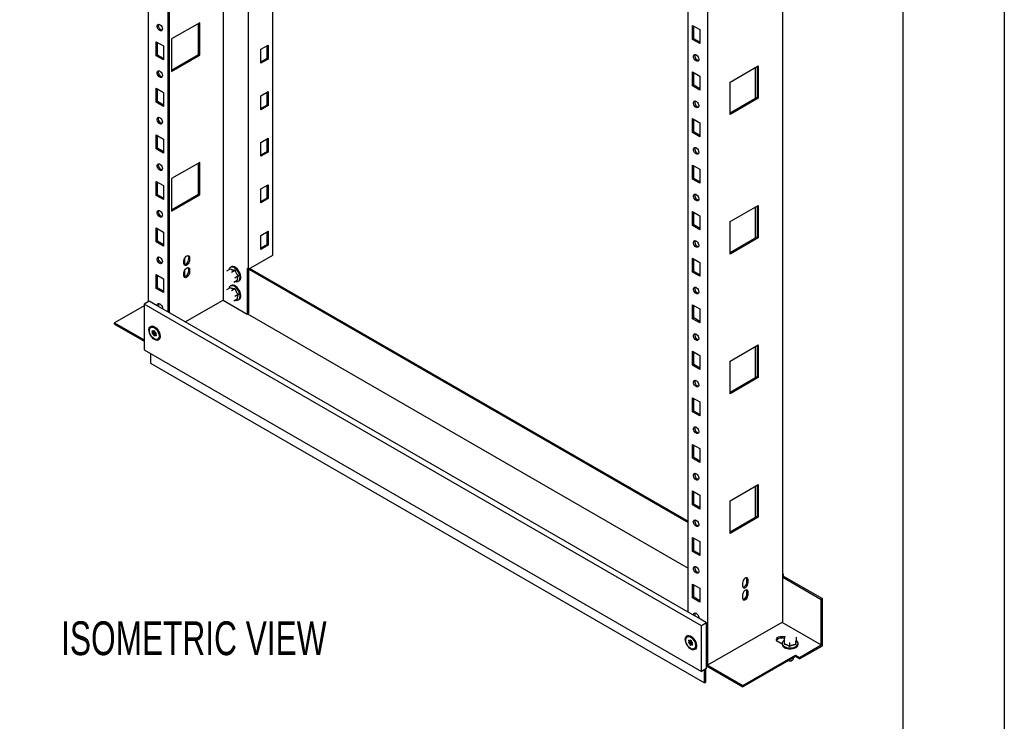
# Model space of a CAD drawing. Header units: millimetres. Extents: x 0 to 3912, y 0 to 3023.
# Tile 9 of 11: x 3048 to 3912, y 1072 to 1687. Entities that reach past the tile are written whole.
import ezdxf

# ---------------------------------------------------------------- set-up
doc = ezdxf.new("R2010")
doc.units = ezdxf.units.MM
doc.header["$LTSCALE"] = 14
doc.layers.add('DIMENSIONS', color=140, linetype='Continuous', lineweight=25)
doc.layers.add('TEXT', color=140, linetype='Continuous', lineweight=25)
doc.styles.add('SLDTEXTSTYLE0', font='TXT', dxfattribs={"width": 0.7})

msp = doc.modelspace()

# ---------------------------------------------------------------- linework, layer by layer
at = {"color": 7, "linetype": 'Continuous'}
msp.add_line((3911.63, 3022.64), (3911.63, 0.04), dxfattribs=at)
for p, q in [((3160.99, 2742.68), (3160.99, 1439.48)), ((3178.31, 2732.68), (3178.31, 1430.71)), ((3179.37, 2732.07), (3179.37, 1430.09)), ((3226.74, 2704.72), (3226.74, 1441.11)), ((3226.75, 2704.72), (3226.75, 1441.11)), ((3249.02, 1468.26), (3249.02, 2691.86)), ((3270.23, 1480.51), (3270.23, 2679.61)), ((3651.72, 1121.08), (3651.72, 2501.03)), ((3717.48, 1198.03), (3717.48, 2500)), ((3634.39, 1167.41), (3634.39, 2469.39)), ((3206.24, 1684.44), (3181.49, 1670.15)), ((3205.18, 1656.47), (3205.18, 1683.83)), ((3206.24, 1655.86), (3206.24, 1684.44)), ((3638.28, 1682.04), (3644.65, 1678.36)), ((3638.28, 1669.79), (3638.28, 1682.04)), ((3639.34, 1670.4), (3639.34, 1681.43)), ((3644.65, 1678.36), (3644.65, 1666.12)), ((3168.06, 1667.71), (3174.42, 1664.03)), ((3168.06, 1655.46), (3168.06, 1667.71)), ((3169.12, 1656.07), (3169.12, 1667.09)), ((3181.49, 1670.15), (3181.49, 1641.57)), ((3639.34, 1670.4), (3638.28, 1669.79)), ((3644.65, 1666.12), (3638.28, 1669.79)), ((3644.65, 1667.34), (3639.34, 1670.4)), ((3174.42, 1664.03), (3174.42, 1651.78)), ((3259.98, 1661.17), (3266.34, 1664.84)), ((3259.98, 1648.92), (3259.98, 1661.17)), ((3265.28, 1653.21), (3265.28, 1664.23)), ((3266.34, 1664.84), (3266.34, 1652.59)), ((3169.12, 1656.07), (3168.06, 1655.46)), ((3174.42, 1651.78), (3168.06, 1655.46)), ((3174.42, 1653.01), (3169.12, 1656.07)), ((3181.49, 1642.8), (3205.18, 1656.47)), ((3181.49, 1641.57), (3206.24, 1655.86)), ((3206.24, 1655.86), (3205.18, 1656.47)), ((3259.98, 1650.14), (3265.28, 1653.21)), ((3266.34, 1652.59), (3259.98, 1648.92)), ((3266.34, 1652.59), (3265.28, 1653.21)), ((3638.28, 1641.21), (3644.65, 1637.54)), ((3638.28, 1628.96), (3638.28, 1641.21)), ((3639.34, 1629.58), (3639.34, 1640.6)), ((3671.16, 1632.43), (3695.91, 1646.72)), ((3693.08, 1645.09), (3693.08, 1617.73)), ((3694.85, 1646.11), (3694.85, 1618.75)), ((3695.91, 1646.72), (3695.91, 1618.14)), ((3644.65, 1637.54), (3644.65, 1625.29)), ((3671.16, 1603.85), (3671.16, 1632.43)), ((3168.06, 1626.88), (3174.42, 1623.2)), ((3168.06, 1614.63), (3168.06, 1626.88)), ((3169.12, 1615.24), (3169.12, 1626.27)), ((3174.42, 1623.2), (3174.42, 1610.96)), ((3259.98, 1620.34), (3266.34, 1624.01)), ((3265.28, 1612.38), (3265.28, 1623.4)), ((3266.34, 1624.01), (3266.34, 1611.77)), ((3639.34, 1629.58), (3638.28, 1628.96)), ((3644.65, 1625.29), (3638.28, 1628.96)), ((3644.65, 1626.51), (3639.34, 1629.58)), ((3169.12, 1615.24), (3168.06, 1614.63)), ((3174.42, 1610.96), (3168.06, 1614.63)), ((3174.42, 1612.18), (3169.12, 1615.24)), ((3259.98, 1608.09), (3259.98, 1620.34)), ((3694.85, 1618.75), (3671.16, 1605.08)), ((3695.91, 1618.14), (3671.16, 1603.85)), ((3694.85, 1618.75), (3695.91, 1618.14)), ((3259.98, 1609.32), (3265.28, 1612.38)), ((3266.34, 1611.77), (3259.98, 1608.09)), ((3266.34, 1611.77), (3265.28, 1612.38)), ((3638.28, 1600.38), (3644.65, 1596.71)), ((3638.28, 1588.14), (3638.28, 1600.38)), ((3639.34, 1588.75), (3639.34, 1599.77)), ((3639.34, 1588.75), (3638.28, 1588.14)), ((3644.65, 1585.69), (3639.34, 1588.75)), ((3644.65, 1596.71), (3644.65, 1584.46)), ((3168.06, 1586.05), (3174.42, 1582.38)), ((3168.06, 1573.8), (3168.06, 1586.05)), ((3169.12, 1574.42), (3169.12, 1585.44)), ((3174.42, 1582.38), (3174.42, 1570.13)), ((3259.98, 1579.51), (3266.34, 1583.19)), ((3265.28, 1571.55), (3265.28, 1582.57)), ((3266.34, 1583.19), (3266.34, 1570.94)), ((3644.65, 1584.46), (3638.28, 1588.14)), ((3169.12, 1574.42), (3168.06, 1573.8)), ((3174.42, 1570.13), (3168.06, 1573.8)), ((3174.42, 1571.35), (3169.12, 1574.42)), ((3259.98, 1567.26), (3259.98, 1579.51)), ((3259.98, 1568.49), (3265.28, 1571.55)), ((3266.34, 1570.94), (3265.28, 1571.55)), ((3266.34, 1570.94), (3259.98, 1567.26)), ((3206.24, 1561.96), (3181.49, 1547.67)), ((3205.18, 1533.99), (3205.18, 1561.35)), ((3206.24, 1533.38), (3206.24, 1561.96)), ((3638.28, 1559.56), (3644.65, 1555.88)), ((3638.28, 1547.31), (3638.28, 1559.56)), ((3639.34, 1547.92), (3639.34, 1558.95)), ((3644.65, 1555.88), (3644.65, 1543.64)), ((3168.06, 1545.22), (3174.42, 1541.55)), ((3168.06, 1532.98), (3168.06, 1545.22)), ((3181.49, 1547.67), (3181.49, 1519.09)), ((3639.34, 1547.92), (3638.28, 1547.31)), ((3644.65, 1543.64), (3638.28, 1547.31)), ((3644.65, 1544.86), (3639.34, 1547.92)), ((3169.12, 1533.59), (3169.12, 1544.61)), ((3174.42, 1541.55), (3174.42, 1529.3)), ((3259.98, 1538.69), (3266.34, 1542.36)), ((3259.98, 1526.44), (3259.98, 1538.69)), ((3265.28, 1530.72), (3265.28, 1541.75)), ((3266.34, 1542.36), (3266.34, 1530.11)), ((3169.12, 1533.59), (3168.06, 1532.98)), ((3174.42, 1529.3), (3168.06, 1532.98)), ((3174.42, 1530.53), (3169.12, 1533.59)), ((3181.49, 1520.32), (3205.18, 1533.99)), ((3181.49, 1519.09), (3206.24, 1533.38)), ((3206.24, 1533.38), (3205.18, 1533.99)), ((3259.98, 1527.66), (3265.28, 1530.72)), ((3266.34, 1530.11), (3259.98, 1526.44)), ((3266.34, 1530.11), (3265.28, 1530.72)), ((3671.16, 1509.95), (3695.91, 1524.24)), ((3693.08, 1522.61), (3693.08, 1495.25)), ((3694.85, 1523.63), (3694.85, 1496.27)), ((3695.91, 1524.24), (3695.91, 1495.66)), ((3638.28, 1518.73), (3644.65, 1515.06)), ((3638.28, 1506.48), (3638.28, 1518.73)), ((3639.34, 1507.09), (3639.34, 1518.12)), ((3644.65, 1515.06), (3644.65, 1502.81)), ((3168.06, 1504.4), (3174.42, 1500.72)), ((3168.06, 1492.15), (3168.06, 1504.4)), ((3169.12, 1492.76), (3169.12, 1503.78)), ((3639.34, 1507.09), (3638.28, 1506.48)), ((3644.65, 1502.81), (3638.28, 1506.48)), ((3644.65, 1504.03), (3639.34, 1507.09)), ((3671.16, 1481.37), (3671.16, 1509.95)), ((3174.42, 1500.72), (3174.42, 1488.47)), ((3259.98, 1497.86), (3266.34, 1501.53)), ((3259.98, 1485.61), (3259.98, 1497.86)), ((3265.28, 1489.9), (3265.28, 1500.92)), ((3266.34, 1501.53), (3266.34, 1489.28)), ((3694.85, 1496.27), (3671.16, 1482.6)), ((3695.91, 1495.66), (3671.16, 1481.37)), ((3694.85, 1496.27), (3695.91, 1495.66)), ((3169.12, 1492.76), (3168.06, 1492.15)), ((3174.42, 1488.47), (3168.06, 1492.15)), ((3174.42, 1489.7), (3169.12, 1492.76)), ((3259.98, 1486.84), (3265.28, 1489.9)), ((3266.34, 1489.28), (3259.98, 1485.61)), ((3266.34, 1489.28), (3265.28, 1489.9)), ((3193.16, 1472.05), (3193.16, 1478.02)), ((3197.4, 1478.47), (3196.34, 1479.08)), ((3196.34, 1479.08), (3196.34, 1476.63)), ((3197.4, 1476.02), (3196.34, 1476.63)), ((3197.4, 1478.47), (3197.4, 1476.02)), ((3249.02, 1468.26), (3270.23, 1480.51)), ((3638.28, 1477.9), (3644.65, 1474.23)), ((3638.28, 1465.66), (3638.28, 1477.9)), ((3639.34, 1466.27), (3639.34, 1477.29)), ((3192.45, 1473.16), (3192.45, 1475.61)), ((3197.4, 1467.85), (3196.34, 1468.47)), ((3196.34, 1468.47), (3196.34, 1466.02)), ((3197.4, 1467.85), (3197.4, 1465.4)), ((3230.1, 1466.66), (3233.18, 1468.43)), ((3233.85, 1470.24), (3233.15, 1469.83)), ((3234.02, 1465.75), (3237.09, 1467.52)), ((3249.02, 1468.26), (3247.96, 1468.87)), ((3247.96, 1468.87), (3247.96, 1468.06)), ((3248.67, 1468.47), (3247.96, 1468.06)), ((3248.67, 1468.46), (3247.96, 1468.06)), ((3247.96, 1468.06), (3247.96, 1428.86)), ((3247.96, 1468.06), (3247.96, 1468.06)), ((3249.02, 1468.26), (3249.02, 1429.47)), ((3249.2, 1468.36), (3634.39, 1245.99)), ((3250.26, 1468.97), (3634.39, 1247.22)), ((3250.41, 1468.89), (3250.43, 1469.07)), ((3644.65, 1474.23), (3644.65, 1461.98)), ((3168.06, 1463.57), (3174.42, 1459.9)), ((3168.06, 1451.32), (3168.06, 1463.57)), ((3169.12, 1451.93), (3169.12, 1462.96)), ((3174.42, 1459.9), (3174.42, 1447.65)), ((3192.45, 1462.55), (3192.45, 1465)), ((3193.16, 1461.44), (3193.16, 1467.4)), ((3197.4, 1465.4), (3196.34, 1466.02)), ((3236.98, 1460.8), (3240.06, 1462.57)), ((3639.34, 1466.27), (3638.28, 1465.66)), ((3644.65, 1461.98), (3638.28, 1465.66)), ((3644.65, 1463.21), (3639.34, 1466.27)), ((3169.12, 1451.93), (3168.06, 1451.32)), ((3174.42, 1447.65), (3168.06, 1451.32)), ((3174.42, 1448.87), (3169.12, 1451.93)), ((3230.1, 1450.33), (3233.18, 1452.1)), ((3233.85, 1453.91), (3233.15, 1453.5)), ((3234.02, 1449.42), (3237.09, 1451.19)), ((3236.04, 1456.76), (3239.11, 1458.53)), ((3240.15, 1457.71), (3240.85, 1458.11)), ((3236.04, 1440.42), (3239.11, 1442.2)), ((3236.98, 1444.47), (3240.06, 1446.24)), ((3240.15, 1441.38), (3240.85, 1441.78)), ((3157.45, 1436.01), (3131.64, 1421.11)), ((3162.05, 1440.09), (3157.45, 1437.44)), ((3157.45, 1437.44), (3157.45, 1397.43)), ((3646.06, 1155.37), (3157.45, 1437.44)), ((3168.97, 1436.1), (3162.05, 1440.09)), ((3173.51, 1433.48), (3168.97, 1436.1)), ((3178.31, 1430.71), (3173.51, 1433.48)), ((3193.52, 1421.93), (3226.74, 1441.11)), ((3226.75, 1441.11), (3247.96, 1428.86)), ((3638.28, 1437.08), (3644.65, 1433.4)), ((3638.28, 1424.83), (3638.28, 1437.08)), ((3639.34, 1425.44), (3639.34, 1436.46)), ((3644.65, 1433.4), (3644.65, 1421.15)), ((3634.39, 1167.41), (3178.31, 1430.71)), ((3247.96, 1428.86), (3249.02, 1429.47)), ((3248.13, 1428.96), (3634.39, 1205.98)), ((3248.14, 1428.96), (3634.39, 1205.98)), ((3639.34, 1425.44), (3638.28, 1424.83)), ((3644.65, 1421.15), (3638.28, 1424.83)), ((3644.65, 1422.38), (3639.34, 1425.44)), ((3131.64, 1421.11), (3157.45, 1406.21)), ((3131.64, 1419.88), (3131.64, 1421.11)), ((3131.64, 1419.88), (3157.45, 1404.98)), ((3163.64, 1417.32), (3163.43, 1417.2)), ((3167.11, 1416.76), (3166.64, 1417.03)), ((3166.11, 1413.12), (3164.7, 1412.31)), ((3164.7, 1412.31), (3164.97, 1412.67)), ((3165.25, 1414.06), (3164.72, 1413.76)), ((3164.98, 1413.08), (3164.72, 1413.76)), ((3166.39, 1413.49), (3164.97, 1412.67)), ((3166.39, 1413.9), (3164.98, 1413.08)), ((3166.41, 1412.33), (3165, 1411.52)), ((3165.53, 1411.2), (3165, 1411.52)), ((3165.04, 1414.19), (3165.57, 1413.87)), ((3166.95, 1412.01), (3165.53, 1411.2)), ((3165.82, 1413.84), (3166.51, 1414.24)), ((3167.25, 1411.63), (3165.84, 1410.81)), ((3166.1, 1410.12), (3165.84, 1410.81)), ((3165.88, 1413.89), (3166.15, 1414.26)), ((3166.5, 1414.25), (3165.88, 1413.89)), ((3167.51, 1410.93), (3166.1, 1410.12)), ((3166.11, 1413.12), (3166.39, 1413.49)), ((3166.27, 1414.33), (3166.15, 1414.26)), ((3166.39, 1413.9), (3166.31, 1414.12)), ((3166.95, 1412.01), (3166.41, 1412.33)), ((3166.98, 1410.12), (3166.71, 1409.75)), ((3166.76, 1413.89), (3167.02, 1413.2)), ((3167.97, 1410.71), (3167.04, 1410.17)), ((3167.51, 1410.93), (3167.25, 1411.63)), ((3168.02, 1410.56), (3167.29, 1410.14)), ((3167.82, 1409.83), (3167.29, 1410.14)), ((3167.33, 1412.82), (3167.86, 1412.5)), ((3168.18, 1410.03), (3167.82, 1409.83)), ((3167.88, 1410.93), (3168.14, 1410.25)), ((3168.16, 1411.71), (3167.89, 1411.34)), ((3170.88, 1410.22), (3170.85, 1410.81)), ((3170.88, 1409.68), (3170.88, 1410.22)), ((3169.43, 1406.81), (3169.64, 1406.93)), ((3671.16, 1387.47), (3695.91, 1401.76)), ((3693.08, 1400.13), (3693.08, 1372.77)), ((3694.85, 1401.15), (3694.85, 1373.79)), ((3695.91, 1401.76), (3695.91, 1373.18)), ((3157.45, 1397.43), (3646.06, 1115.36)), ((3163.11, 1394.16), (3163.11, 1385.79)), ((3638.28, 1396.25), (3644.65, 1392.58)), ((3638.28, 1384), (3638.28, 1396.25)), ((3639.34, 1384.61), (3639.34, 1395.64)), ((3644.65, 1392.58), (3644.65, 1380.33)), ((3163.11, 1385.79), (3648.89, 1105.36)), ((3639.34, 1384.61), (3638.28, 1384)), ((3644.65, 1380.33), (3638.28, 1384)), ((3644.65, 1381.55), (3639.34, 1384.61)), ((3671.16, 1358.89), (3671.16, 1387.47)), ((3694.85, 1373.79), (3671.16, 1360.12)), ((3695.91, 1373.18), (3671.16, 1358.89)), ((3694.85, 1373.79), (3695.91, 1373.18)), ((3638.28, 1355.42), (3644.65, 1351.75)), ((3638.28, 1343.17), (3638.28, 1355.42)), ((3639.34, 1343.79), (3639.34, 1354.81)), ((3644.65, 1351.75), (3644.65, 1339.5)), ((3639.34, 1343.79), (3638.28, 1343.17)), ((3644.65, 1339.5), (3638.28, 1343.17)), ((3644.65, 1340.72), (3639.34, 1343.79)), ((3638.28, 1314.6), (3644.65, 1310.92)), ((3638.28, 1302.35), (3638.28, 1314.6)), ((3639.34, 1302.96), (3639.34, 1313.98)), ((3644.65, 1310.92), (3644.65, 1298.67)), ((3639.34, 1302.96), (3638.28, 1302.35)), ((3644.65, 1298.67), (3638.28, 1302.35)), ((3644.65, 1299.9), (3639.34, 1302.96)), ((3671.16, 1264.99), (3695.91, 1279.28)), ((3693.08, 1277.64), (3693.08, 1250.29)), ((3694.85, 1278.66), (3694.85, 1251.31)), ((3695.91, 1279.28), (3695.91, 1250.7)), ((3638.28, 1273.77), (3644.65, 1270.09)), ((3638.28, 1261.52), (3638.28, 1273.77)), ((3639.34, 1262.13), (3639.34, 1273.16)), ((3644.65, 1270.09), (3644.65, 1257.85)), ((3639.34, 1262.13), (3638.28, 1261.52)), ((3644.65, 1257.85), (3638.28, 1261.52)), ((3644.65, 1259.07), (3639.34, 1262.13)), ((3671.16, 1236.41), (3671.16, 1264.99)), ((3694.85, 1251.31), (3671.16, 1237.64)), ((3695.91, 1250.7), (3671.16, 1236.41)), ((3694.85, 1251.31), (3695.91, 1250.7)), ((3638.28, 1232.94), (3644.65, 1229.27)), ((3638.28, 1220.69), (3638.28, 1232.94)), ((3639.34, 1221.31), (3639.34, 1232.33)), ((3644.65, 1229.27), (3644.65, 1217.02)), ((3639.34, 1221.31), (3638.28, 1220.69)), ((3644.65, 1217.02), (3638.28, 1220.69)), ((3644.65, 1218.24), (3639.34, 1221.31)), ((3717.83, 1199.46), (3717.83, 1199.86)), ((3638.28, 1192.11), (3644.65, 1188.44)), ((3638.28, 1179.87), (3638.28, 1192.11)), ((3639.34, 1180.48), (3639.34, 1191.5)), ((3682.12, 1192.93), (3682.12, 1190.48)), ((3686.01, 1196.4), (3687.07, 1195.79)), ((3686.01, 1193.95), (3686.01, 1196.4)), ((3686.01, 1193.95), (3687.07, 1193.34)), ((3687.07, 1193.34), (3687.07, 1195.79)), ((3717.48, 1199.25), (3752.13, 1179.25)), ((3717.48, 1159.04), (3717.48, 1198.03)), ((3717.48, 1198.03), (3751.07, 1178.64)), ((3644.65, 1188.44), (3644.65, 1176.19)), ((3686.01, 1185.78), (3687.07, 1185.17)), ((3686.01, 1183.33), (3686.01, 1185.78)), ((3686.01, 1183.33), (3687.07, 1182.72)), ((3687.07, 1182.72), (3687.07, 1185.17)), ((3639.34, 1180.48), (3638.28, 1179.87)), ((3644.65, 1176.19), (3638.28, 1179.87)), ((3644.65, 1177.42), (3639.34, 1180.48)), ((3682.12, 1182.31), (3682.12, 1179.86)), ((3751.07, 1178.64), (3752.13, 1179.25)), ((3751.07, 1138.63), (3751.07, 1178.64)), ((3752.13, 1138.02), (3752.13, 1179.25)), ((3639.19, 1164.64), (3634.39, 1167.41)), ((3643.74, 1162.02), (3639.19, 1164.64)), ((3650.66, 1158.02), (3643.74, 1162.02)), ((3650.66, 1158.02), (3646.06, 1155.37)), ((3650.66, 1121.69), (3650.66, 1158.02)), ((3651.72, 1121.08), (3717.48, 1159.04)), ((3716.59, 1158.53), (3751.06, 1138.63)), ((3716.6, 1158.53), (3751.07, 1138.63)), ((3646.06, 1115.36), (3646.06, 1155.37)), ((3633.87, 1145.87), (3633.66, 1145.75)), ((3636.34, 1141.67), (3634.93, 1140.85)), ((3634.93, 1140.85), (3635.2, 1141.22)), ((3635.47, 1142.61), (3634.95, 1142.31)), ((3635.21, 1141.62), (3634.95, 1142.31)), ((3636.61, 1142.04), (3635.2, 1141.22)), ((3636.62, 1142.44), (3635.21, 1141.62)), ((3636.64, 1140.88), (3635.22, 1140.06)), ((3635.76, 1139.74), (3635.22, 1140.06)), ((3635.26, 1142.73), (3635.79, 1142.41)), ((3637.17, 1140.56), (3635.76, 1139.74)), ((3636.05, 1142.39), (3636.74, 1142.79)), ((3637.48, 1140.17), (3636.06, 1139.35)), ((3636.1, 1142.43), (3636.38, 1142.8)), ((3636.73, 1142.8), (3636.1, 1142.43)), ((3637.74, 1139.48), (3636.32, 1138.66)), ((3636.34, 1141.67), (3636.61, 1142.04)), ((3636.5, 1142.87), (3636.38, 1142.8)), ((3636.62, 1142.44), (3636.54, 1142.67)), ((3637.17, 1140.56), (3636.64, 1140.88)), ((3637.33, 1145.3), (3636.87, 1145.57)), ((3636.99, 1142.44), (3637.25, 1141.75)), ((3637.74, 1139.48), (3637.48, 1140.17)), ((3637.55, 1141.36), (3638.09, 1141.04)), ((3638.39, 1140.25), (3638.11, 1139.88)), ((3638.11, 1139.48), (3638.36, 1138.79)), ((3716.84, 1139.2), (3713.24, 1141.28)), ((3716.84, 1140.06), (3716.84, 1139.24)), ((3718.57, 1142.82), (3718.57, 1139.28)), ((3723.25, 1140.87), (3723.25, 1137.32)), ((3728.52, 1142.23), (3728.52, 1138.68)), ((3729.11, 1145.54), (3729.11, 1142)), ((3730.84, 1139.24), (3730.84, 1140.06)), ((3636.32, 1138.66), (3636.06, 1139.35)), ((3637.21, 1138.67), (3636.94, 1138.3)), ((3638.19, 1139.25), (3637.26, 1138.71)), ((3638.25, 1139.11), (3637.52, 1138.69)), ((3638.05, 1138.37), (3637.52, 1138.69)), ((3638.41, 1138.58), (3638.05, 1138.37)), ((3639.66, 1135.35), (3639.87, 1135.48)), ((3641.11, 1138.76), (3641.08, 1139.36)), ((3641.11, 1138.22), (3641.11, 1138.76)), ((3731.97, 1127.61), (3751.06, 1138.63)), ((3731.97, 1126.38), (3752.13, 1138.02)), ((3682.48, 1103.12), (3728.44, 1129.65)), ((3728.44, 1128.42), (3682.48, 1101.89)), ((3725.61, 1125.16), (3725.96, 1125.36)), ((3726.84, 1126.58), (3726.84, 1127.5)), ((3728.44, 1129.65), (3731.97, 1127.61)), ((3728.44, 1128.42), (3728.44, 1129.65)), ((3731.97, 1126.38), (3728.44, 1128.42)), ((3731.97, 1126.38), (3731.97, 1127.61)), ((3650.66, 1118.01), (3646.06, 1115.36)), ((3648.89, 1105.36), (3648.89, 1116.99)), ((3649.95, 1105.97), (3649.95, 1117.61)), ((3650.66, 1121.69), (3651.72, 1121.08)), ((3650.66, 1118.01), (3650.66, 1121.69)), ((3650.66, 1121.48), (3650.66, 1121.49)), ((3650.66, 1121.49), (3650.66, 1121.49)), ((3650.66, 1121.48), (3682.48, 1103.12)), ((3650.66, 1120.26), (3682.48, 1101.89)), ((3648.89, 1105.36), (3649.95, 1105.97)), ((3682.48, 1101.89), (3682.48, 1103.12))]:
    msp.add_line(p, q)
at = {"flags": 128}
for points in [[(3171.24, 1677.5), (3170.49, 1678.08), (3169.83, 1678.88), (3169.31, 1679.82), (3169.01, 1680.79), (3168.95, 1681.7), (3169.13, 1682.44), (3169.55, 1682.93), (3170.14, 1683.12), (3170.86, 1682.99), (3171.62, 1682.56), (3172.33, 1681.86), (3172.93, 1680.98), (3173.34, 1680.01), (3173.53, 1679.05), (3173.47, 1678.22), (3173.16, 1677.6), (3172.65, 1677.25), (3171.98, 1677.22), (3171.24, 1677.5)], [(3172.3, 1678.12), (3171.55, 1678.69), (3170.89, 1679.49), (3170.38, 1680.43), (3170.07, 1681.4), (3170.01, 1682.31), (3170.19, 1683.05), (3170.23, 1683.12)], [(3173.3, 1677.8), (3173.05, 1677.83), (3172.3, 1678.12)], [(3641.46, 1651.01), (3640.72, 1651.58), (3640.05, 1652.38), (3639.54, 1653.32), (3639.24, 1654.3), (3639.17, 1655.21), (3639.36, 1655.95), (3639.77, 1656.44), (3640.37, 1656.63), (3641.09, 1656.5), (3641.84, 1656.06), (3642.56, 1655.37), (3643.16, 1654.49), (3643.57, 1653.52), (3643.75, 1652.56), (3643.69, 1651.73), (3643.39, 1651.1), (3642.88, 1650.76), (3642.21, 1650.72), (3641.46, 1651.01)], [(3171.24, 1636.68), (3170.49, 1637.25), (3169.83, 1638.05), (3169.31, 1638.99), (3169.01, 1639.97), (3168.95, 1640.87), (3169.13, 1641.61), (3169.55, 1642.1), (3170.14, 1642.3), (3170.86, 1642.17), (3171.62, 1641.73), (3172.33, 1641.03), (3172.93, 1640.15), (3173.34, 1639.18), (3173.53, 1638.23), (3173.47, 1637.39), (3173.16, 1636.77), (3172.65, 1636.42), (3171.98, 1636.39), (3171.24, 1636.68)], [(3172.3, 1637.29), (3171.55, 1637.86), (3170.89, 1638.66), (3170.38, 1639.6), (3170.07, 1640.58), (3170.01, 1641.48), (3170.19, 1642.22), (3170.23, 1642.3)], [(3173.3, 1636.98), (3173.05, 1637), (3172.3, 1637.29)], [(3641.46, 1610.18), (3640.72, 1610.76), (3640.05, 1611.56), (3639.54, 1612.5), (3639.24, 1613.47), (3639.17, 1614.38), (3639.36, 1615.12), (3639.77, 1615.61), (3640.37, 1615.8), (3641.09, 1615.67), (3641.84, 1615.24), (3642.56, 1614.54), (3643.16, 1613.66), (3643.57, 1612.69), (3643.75, 1611.73), (3643.69, 1610.9), (3643.39, 1610.27), (3642.88, 1609.93), (3642.21, 1609.9), (3641.46, 1610.18)], [(3171.24, 1595.85), (3170.49, 1596.42), (3169.83, 1597.22), (3169.31, 1598.16), (3169.01, 1599.14), (3168.95, 1600.04), (3169.13, 1600.78), (3169.55, 1601.28), (3170.14, 1601.47), (3170.86, 1601.34), (3171.62, 1600.9), (3172.33, 1600.21), (3172.93, 1599.32), (3173.34, 1598.35), (3173.53, 1597.4), (3173.47, 1596.57), (3173.16, 1595.94), (3172.65, 1595.59), (3171.98, 1595.56), (3171.24, 1595.85)], [(3172.3, 1596.46), (3171.55, 1597.04), (3170.89, 1597.84), (3170.38, 1598.77), (3170.07, 1599.75), (3170.01, 1600.66), (3170.19, 1601.4), (3170.23, 1601.47)], [(3173.3, 1596.15), (3173.05, 1596.18), (3172.3, 1596.46)], [(3641.46, 1569.36), (3640.72, 1569.93), (3640.05, 1570.73), (3639.54, 1571.67), (3639.24, 1572.64), (3639.17, 1573.55), (3639.36, 1574.29), (3639.77, 1574.78), (3640.37, 1574.98), (3641.09, 1574.85), (3641.84, 1574.41), (3642.56, 1573.71), (3643.16, 1572.83), (3643.57, 1571.86), (3643.75, 1570.91), (3643.69, 1570.07), (3643.39, 1569.45), (3642.88, 1569.1), (3642.21, 1569.07), (3641.46, 1569.36)], [(3171.24, 1555.02), (3170.49, 1555.6), (3169.83, 1556.4), (3169.31, 1557.34), (3169.01, 1558.31), (3168.95, 1559.22), (3169.13, 1559.96), (3169.55, 1560.45), (3170.14, 1560.64), (3170.86, 1560.51), (3171.62, 1560.08), (3172.33, 1559.38), (3172.93, 1558.5), (3173.34, 1557.53), (3173.53, 1556.57), (3173.47, 1555.74), (3173.16, 1555.11), (3172.65, 1554.77), (3171.98, 1554.74), (3171.24, 1555.02)], [(3172.3, 1555.64), (3171.55, 1556.21), (3170.89, 1557.01), (3170.38, 1557.95), (3170.07, 1558.92), (3170.01, 1559.83), (3170.19, 1560.57), (3170.23, 1560.64)], [(3173.3, 1555.32), (3173.05, 1555.35), (3172.3, 1555.64)], [(3641.46, 1528.53), (3640.72, 1529.1), (3640.05, 1529.9), (3639.54, 1530.84), (3639.24, 1531.82), (3639.17, 1532.72), (3639.36, 1533.46), (3639.77, 1533.96), (3640.37, 1534.15), (3641.09, 1534.02), (3641.84, 1533.58), (3642.56, 1532.89), (3643.16, 1532), (3643.57, 1531.03), (3643.75, 1530.08), (3643.69, 1529.25), (3643.39, 1528.62), (3642.88, 1528.27), (3642.21, 1528.24), (3641.46, 1528.53)], [(3171.24, 1514.2), (3170.49, 1514.77), (3169.83, 1515.57), (3169.31, 1516.51), (3169.01, 1517.48), (3168.95, 1518.39), (3169.13, 1519.13), (3169.55, 1519.62), (3170.14, 1519.81), (3170.86, 1519.69), (3171.62, 1519.25), (3172.33, 1518.55), (3172.93, 1517.67), (3173.34, 1516.7), (3173.53, 1515.75), (3173.47, 1514.91), (3173.16, 1514.29), (3172.65, 1513.94), (3171.98, 1513.91), (3171.24, 1514.2)], [(3172.3, 1514.81), (3171.55, 1515.38), (3170.89, 1516.18), (3170.38, 1517.12), (3170.07, 1518.1), (3170.01, 1519), (3170.19, 1519.74), (3170.23, 1519.82)], [(3173.3, 1514.5), (3173.05, 1514.52), (3172.3, 1514.81)], [(3641.46, 1487.7), (3640.72, 1488.28), (3640.05, 1489.08), (3639.54, 1490.02), (3639.24, 1490.99), (3639.17, 1491.9), (3639.36, 1492.64), (3639.77, 1493.13), (3640.37, 1493.32), (3641.09, 1493.19), (3641.84, 1492.76), (3642.56, 1492.06), (3643.16, 1491.18), (3643.57, 1490.21), (3643.75, 1489.25), (3643.69, 1488.42), (3643.39, 1487.79), (3642.88, 1487.45), (3642.21, 1487.42), (3641.46, 1487.7)], [(3171.24, 1473.37), (3170.49, 1473.94), (3169.83, 1474.74), (3169.31, 1475.68), (3169.01, 1476.66), (3168.95, 1477.56), (3169.13, 1478.3), (3169.55, 1478.8), (3170.14, 1478.99), (3170.86, 1478.86), (3171.62, 1478.42), (3172.33, 1477.72), (3172.93, 1476.84), (3173.34, 1475.87), (3173.53, 1474.92), (3173.47, 1474.08), (3173.16, 1473.46), (3172.65, 1473.11), (3171.98, 1473.08), (3171.24, 1473.37)], [(3172.3, 1473.98), (3171.55, 1474.56), (3170.89, 1475.36), (3170.38, 1476.29), (3170.07, 1477.27), (3170.01, 1478.18), (3170.19, 1478.92), (3170.23, 1478.99)], [(3192.45, 1475.61), (3192.6, 1476.67), (3193.03, 1477.78), (3193.69, 1478.8), (3194.5, 1479.61), (3195.36, 1480.1), (3196.16, 1480.23), (3196.82, 1479.97), (3197.25, 1479.36), (3197.4, 1478.47)], [(3196.06, 1480.23), (3196.19, 1479.97), (3196.34, 1479.08)], [(3173.3, 1473.67), (3173.05, 1473.69), (3172.3, 1473.98)], [(3197.4, 1476.02), (3197.25, 1474.95), (3196.82, 1473.85), (3196.16, 1472.83), (3195.36, 1472.02), (3194.5, 1471.53), (3193.69, 1471.4), (3193.03, 1471.66), (3192.6, 1472.27), (3192.45, 1473.16)], [(3192.45, 1465), (3192.6, 1466.06), (3193.03, 1467.17), (3193.69, 1468.18), (3194.5, 1468.99), (3195.36, 1469.49), (3196.16, 1469.61), (3196.82, 1469.36), (3197.25, 1468.74), (3197.4, 1467.85)], [(3196.06, 1469.62), (3196.19, 1469.36), (3196.34, 1468.47)], [(3240.85, 1458.11), (3241.33, 1458.48), (3241.9, 1459.3), (3242.23, 1460.38), (3242.29, 1461.67), (3242.09, 1463.09), (3241.64, 1464.57), (3240.95, 1466.03), (3240.07, 1467.39), (3239.04, 1468.57), (3237.93, 1469.52), (3236.78, 1470.19), (3235.66, 1470.52), (3234.64, 1470.52), (3233.85, 1470.24)], [(3237.55, 1457.63), (3238.06, 1457.47), (3239.08, 1457.39), (3239.98, 1457.62), (3240.71, 1458.16), (3241.24, 1458.98), (3241.53, 1460.04), (3241.58, 1461.29), (3241.39, 1462.67), (3240.95, 1464.1), (3240.3, 1465.51), (3239.47, 1466.83), (3238.5, 1468), (3237.43, 1468.96), (3236.32, 1469.66), (3235.23, 1470.06), (3235.23, 1470.06)], [(3197.4, 1465.4), (3197.25, 1464.34), (3196.82, 1463.23), (3196.16, 1462.21), (3195.36, 1461.41), (3194.5, 1460.91), (3193.69, 1460.79), (3193.03, 1461.04), (3192.6, 1461.65), (3192.45, 1462.55)], [(3240.85, 1441.78), (3241.33, 1442.15), (3241.9, 1442.97), (3242.23, 1444.05), (3242.29, 1445.34), (3242.09, 1446.76), (3241.64, 1448.24), (3240.95, 1449.7), (3240.07, 1451.06), (3239.04, 1452.24), (3237.93, 1453.19), (3236.78, 1453.85), (3235.66, 1454.19), (3234.64, 1454.19), (3233.85, 1453.91)], [(3237.55, 1441.3), (3238.06, 1441.14), (3239.08, 1441.06), (3239.98, 1441.29), (3240.71, 1441.83), (3241.24, 1442.65), (3241.53, 1443.71), (3241.58, 1444.96), (3241.39, 1446.34), (3240.95, 1447.76), (3240.3, 1449.18), (3239.47, 1450.5), (3238.5, 1451.67), (3237.43, 1452.63), (3236.32, 1453.33), (3235.23, 1453.73), (3235.23, 1453.73)], [(3641.46, 1446.88), (3640.72, 1447.45), (3640.05, 1448.25), (3639.54, 1449.19), (3639.24, 1450.16), (3639.17, 1451.07), (3639.36, 1451.81), (3639.77, 1452.3), (3640.37, 1452.49), (3641.09, 1452.36), (3641.84, 1451.93), (3642.56, 1451.23), (3643.16, 1450.35), (3643.57, 1449.38), (3643.75, 1448.43), (3643.69, 1447.59), (3643.39, 1446.97), (3642.88, 1446.62), (3642.21, 1446.59), (3641.46, 1446.88)], [(3168.97, 1436.1), (3168.98, 1437), (3169.26, 1437.69), (3169.78, 1438.09), (3170.46, 1438.14), (3171.24, 1437.85), (3172.02, 1437.24), (3172.7, 1436.4), (3173.21, 1435.41), (3173.49, 1434.4), (3173.51, 1433.48)], [(3166.64, 1406.47), (3165.51, 1407.27), (3164.44, 1408.34), (3163.49, 1409.61), (3162.71, 1411.02), (3162.14, 1412.48), (3161.82, 1413.93), (3161.75, 1415.28), (3161.95, 1416.46), (3162.4, 1417.41), (3163.08, 1418.07), (3163.95, 1418.41), (3164.97, 1418.42), (3166.07, 1418.08), (3167.21, 1417.42), (3168.32, 1416.48), (3169.34, 1415.3), (3170.21, 1413.95), (3170.89, 1412.51), (3171.34, 1411.04), (3171.54, 1409.63), (3171.47, 1408.36), (3171.14, 1407.29), (3170.57, 1406.48), (3169.79, 1405.97), (3168.84, 1405.8), (3167.77, 1405.97), (3166.64, 1406.47)], [(3162.79, 1416.63), (3163.45, 1417.21), (3164.29, 1417.47), (3165.27, 1417.39), (3166.32, 1416.97), (3167.38, 1416.23), (3168.38, 1415.23), (3169.26, 1414.03), (3169.95, 1412.7), (3170.43, 1411.33), (3170.66, 1410), (3170.62, 1408.79), (3170.31, 1407.79), (3169.77, 1407.05), (3169.01, 1406.63), (3168.09, 1406.54), (3167.07, 1406.79), (3166, 1407.38), (3164.97, 1408.25), (3164.02, 1409.36), (3163.23, 1410.64), (3162.64, 1412), (3162.28, 1413.36), (3162.19, 1414.64), (3162.36, 1415.75), (3162.79, 1416.63)], [(3163.64, 1417.32), (3163.66, 1417.34), (3164.51, 1417.59), (3165.48, 1417.51), (3166.54, 1417.09), (3167.59, 1416.35), (3168.59, 1415.35), (3169.47, 1414.15), (3170.17, 1412.82), (3170.64, 1411.45), (3170.87, 1410.12), (3170.83, 1408.91), (3170.53, 1407.91), (3169.98, 1407.18), (3169.64, 1406.93)], [(3164.72, 1413.76), (3164.69, 1413.88), (3164.68, 1413.99), (3164.69, 1414.09), (3164.73, 1414.17), (3164.79, 1414.22), (3164.86, 1414.24), (3164.95, 1414.23), (3165.04, 1414.19)], [(3166.71, 1409.75), (3166.65, 1409.7), (3166.58, 1409.68), (3166.49, 1409.69), (3166.4, 1409.73), (3166.31, 1409.8), (3166.22, 1409.89), (3166.15, 1410), (3166.1, 1410.12)], [(3166.15, 1414.26), (3166.21, 1414.31), (3166.28, 1414.33), (3166.37, 1414.32), (3166.46, 1414.28), (3166.55, 1414.21), (3166.64, 1414.12), (3166.71, 1414.01), (3166.76, 1413.89)], [(3168.14, 1410.25), (3168.17, 1410.13), (3168.18, 1410.02), (3168.17, 1409.92), (3168.13, 1409.85), (3168.07, 1409.8), (3168, 1409.77), (3167.91, 1409.79), (3167.82, 1409.83)], [(3641.46, 1406.05), (3640.72, 1406.62), (3640.05, 1407.42), (3639.54, 1408.36), (3639.24, 1409.34), (3639.17, 1410.24), (3639.36, 1410.98), (3639.77, 1411.48), (3640.37, 1411.67), (3641.09, 1411.54), (3641.84, 1411.1), (3642.56, 1410.4), (3643.16, 1409.52), (3643.57, 1408.55), (3643.75, 1407.6), (3643.69, 1406.76), (3643.39, 1406.14), (3642.88, 1405.79), (3642.21, 1405.76), (3641.46, 1406.05)], [(3641.46, 1365.22), (3640.72, 1365.8), (3640.05, 1366.6), (3639.54, 1367.53), (3639.24, 1368.51), (3639.17, 1369.42), (3639.36, 1370.16), (3639.77, 1370.65), (3640.37, 1370.84), (3641.09, 1370.71), (3641.84, 1370.27), (3642.56, 1369.58), (3643.16, 1368.7), (3643.57, 1367.73), (3643.75, 1366.77), (3643.69, 1365.94), (3643.39, 1365.31), (3642.88, 1364.97), (3642.21, 1364.93), (3641.46, 1365.22)], [(3641.46, 1324.39), (3640.72, 1324.97), (3640.05, 1325.77), (3639.54, 1326.71), (3639.24, 1327.68), (3639.17, 1328.59), (3639.36, 1329.33), (3639.77, 1329.82), (3640.37, 1330.01), (3641.09, 1329.88), (3641.84, 1329.45), (3642.56, 1328.75), (3643.16, 1327.87), (3643.57, 1326.9), (3643.75, 1325.94), (3643.69, 1325.11), (3643.39, 1324.49), (3642.88, 1324.14), (3642.21, 1324.11), (3641.46, 1324.39)], [(3641.46, 1283.57), (3640.72, 1284.14), (3640.05, 1284.94), (3639.54, 1285.88), (3639.24, 1286.86), (3639.17, 1287.76), (3639.36, 1288.5), (3639.77, 1288.99), (3640.37, 1289.19), (3641.09, 1289.06), (3641.84, 1288.62), (3642.56, 1287.92), (3643.16, 1287.04), (3643.57, 1286.07), (3643.75, 1285.12), (3643.69, 1284.28), (3643.39, 1283.66), (3642.88, 1283.31), (3642.21, 1283.28), (3641.46, 1283.57)], [(3641.46, 1242.74), (3640.72, 1243.31), (3640.05, 1244.11), (3639.54, 1245.05), (3639.24, 1246.03), (3639.17, 1246.94), (3639.36, 1247.67), (3639.77, 1248.17), (3640.37, 1248.36), (3641.09, 1248.23), (3641.84, 1247.79), (3642.56, 1247.1), (3643.16, 1246.22), (3643.57, 1245.24), (3643.75, 1244.29), (3643.69, 1243.46), (3643.39, 1242.83), (3642.88, 1242.48), (3642.21, 1242.45), (3641.46, 1242.74)], [(3641.46, 1201.91), (3640.72, 1202.49), (3640.05, 1203.29), (3639.54, 1204.23), (3639.24, 1205.2), (3639.17, 1206.11), (3639.36, 1206.85), (3639.77, 1207.34), (3640.37, 1207.53), (3641.09, 1207.4), (3641.84, 1206.97), (3642.56, 1206.27), (3643.16, 1205.39), (3643.57, 1204.42), (3643.75, 1203.46), (3643.69, 1202.63), (3643.39, 1202), (3642.88, 1201.66), (3642.21, 1201.63), (3641.46, 1201.91)], [(3717.48, 1201.29), (3717.76, 1200.49), (3717.83, 1199.86)], [(3687.07, 1195.79), (3686.92, 1196.68), (3686.49, 1197.29), (3685.84, 1197.55), (3685.03, 1197.42), (3684.17, 1196.92), (3683.36, 1196.12), (3682.7, 1195.1), (3682.27, 1193.99), (3682.12, 1192.93)], [(3682.12, 1190.48), (3682.27, 1189.59), (3682.7, 1188.98), (3683.36, 1188.72), (3684.17, 1188.85), (3685.03, 1189.34), (3685.84, 1190.15), (3686.49, 1191.17), (3686.92, 1192.27), (3687.07, 1193.34)], [(3686.01, 1196.4), (3685.86, 1197.29), (3685.74, 1197.55)], [(3687.07, 1185.17), (3686.92, 1186.06), (3686.49, 1186.67), (3685.84, 1186.93), (3685.03, 1186.81), (3684.17, 1186.31), (3683.36, 1185.5), (3682.7, 1184.49), (3682.27, 1183.38), (3682.12, 1182.31)], [(3682.12, 1179.86), (3682.27, 1178.97), (3682.7, 1178.36), (3683.36, 1178.1), (3684.17, 1178.23), (3685.03, 1178.73), (3685.84, 1179.53), (3686.49, 1180.55), (3686.92, 1181.66), (3687.07, 1182.72)], [(3686.01, 1185.78), (3685.86, 1186.68), (3685.74, 1186.94)], [(3639.19, 1164.64), (3639.21, 1165.55), (3639.49, 1166.23), (3640, 1166.63), (3640.69, 1166.69), (3641.46, 1166.39), (3642.24, 1165.79), (3642.93, 1164.94), (3643.44, 1163.95), (3643.72, 1162.94), (3643.74, 1162.02)], [(3636.87, 1135.01), (3635.74, 1135.82), (3634.67, 1136.88), (3633.72, 1138.16), (3632.94, 1139.56), (3632.37, 1141.03), (3632.04, 1142.48), (3631.97, 1143.83), (3632.17, 1145.01), (3632.62, 1145.95), (3633.3, 1146.62), (3634.17, 1146.96), (3635.19, 1146.96), (3636.3, 1146.62), (3637.44, 1145.97), (3638.54, 1145.02), (3639.56, 1143.85), (3640.43, 1142.5), (3641.11, 1141.05), (3641.56, 1139.59), (3641.76, 1138.18), (3641.7, 1136.9), (3641.37, 1135.83), (3640.8, 1135.02), (3640.02, 1134.52), (3639.07, 1134.34), (3638, 1134.51), (3636.87, 1135.01)], [(3633.02, 1145.17), (3633.68, 1145.76), (3634.52, 1146.02), (3635.5, 1145.93), (3636.55, 1145.51), (3637.61, 1144.78), (3638.61, 1143.78), (3639.48, 1142.57), (3640.18, 1141.24), (3640.66, 1139.87), (3640.88, 1138.54), (3640.84, 1137.34), (3640.54, 1136.33), (3639.99, 1135.6), (3639.24, 1135.17), (3638.32, 1135.08), (3637.29, 1135.34), (3636.23, 1135.92), (3635.19, 1136.8), (3634.25, 1137.91), (3633.46, 1139.18), (3632.86, 1140.54), (3632.51, 1141.91), (3632.42, 1143.18), (3632.59, 1144.29), (3633.02, 1145.17)], [(3633.87, 1145.87), (3633.89, 1145.88), (3634.73, 1146.14), (3635.71, 1146.05), (3636.76, 1145.63), (3637.82, 1144.9), (3638.82, 1143.9), (3639.69, 1142.7), (3640.39, 1141.37), (3640.87, 1139.99), (3641.09, 1138.66), (3641.05, 1137.46), (3640.75, 1136.46), (3640.2, 1135.72), (3639.87, 1135.48)], [(3634.95, 1142.31), (3634.92, 1142.42), (3634.91, 1142.54), (3634.92, 1142.63), (3634.96, 1142.71), (3635.01, 1142.76), (3635.09, 1142.78), (3635.17, 1142.77), (3635.26, 1142.73)], [(3636.38, 1142.8), (3636.43, 1142.85), (3636.51, 1142.87), (3636.59, 1142.86), (3636.69, 1142.82), (3636.78, 1142.76), (3636.86, 1142.66), (3636.93, 1142.56), (3636.99, 1142.44)], [(3713.24, 1141.28), (3712.38, 1141.94), (3711.89, 1142.71), (3711.78, 1143.53), (3712.09, 1144.33), (3712.77, 1145.05), (3713.77, 1145.63), (3715.02, 1146.03), (3716.41, 1146.2), (3717.83, 1146.14), (3718.94, 1145.92)], [(3711.89, 1142.71), (3712.09, 1143.11), (3712.77, 1143.83), (3713.77, 1144.41), (3715.02, 1144.8), (3716.41, 1144.98), (3717.83, 1144.92), (3718.86, 1144.72)], [(3716.88, 1140.47), (3716.89, 1139.57), (3717.26, 1138.69), (3717.95, 1137.88), (3718.94, 1137.17), (3720.17, 1136.62), (3721.59, 1136.23), (3723.12, 1136.04), (3724.69, 1136.05), (3726.21, 1136.26), (3727.62, 1136.66), (3728.84, 1137.23), (3729.8, 1137.94), (3730.47, 1138.76), (3730.81, 1139.64), (3730.79, 1140.55), (3730.43, 1141.43), (3729.74, 1142.24), (3729.11, 1142.72)], [(3636.94, 1138.3), (3636.88, 1138.25), (3636.8, 1138.23), (3636.72, 1138.24), (3636.63, 1138.28), (3636.54, 1138.35), (3636.45, 1138.44), (3636.38, 1138.54), (3636.32, 1138.66)], [(3638.36, 1138.79), (3638.4, 1138.68), (3638.41, 1138.56), (3638.39, 1138.47), (3638.36, 1138.39), (3638.3, 1138.34), (3638.23, 1138.32), (3638.14, 1138.33), (3638.05, 1138.37)], [(3716.84, 1139.2), (3717.05, 1138.26), (3717.63, 1137.38), (3718.55, 1136.59), (3719.76, 1135.96), (3721.2, 1135.5), (3722.78, 1135.25), (3724.41, 1135.21), (3726.02, 1135.4), (3727.51, 1135.8), (3728.79, 1136.38), (3729.81, 1137.13), (3730.5, 1137.98), (3730.82, 1138.91), (3730.84, 1139.24)], [(3722.55, 1125.02), (3723.02, 1124.92), (3724.06, 1124.86), (3725.07, 1125), (3725.93, 1125.34), (3726.54, 1125.83), (3726.83, 1126.41), (3726.84, 1126.58)]]:
    msp.add_lwpolyline(points, dxfattribs=at)
for centre, radius, start, end in [((3644.45, 1655.39), 4.18, 162.70587, 257.28876), ((3644.45, 1614.56), 4.18, 162.70587, 257.28876), ((3644.45, 1573.73), 4.18, 162.70587, 257.28876), ((3644.45, 1532.91), 4.18, 162.70587, 257.28876), ((3644.45, 1492.08), 4.18, 162.70587, 257.28876), ((3191.75, 1476.49), 4.59, 282.26641, 1.7361), ((3234.53, 1467.4), 2.76, 75.28119, 175.26967), ((3191.75, 1465.88), 4.59, 282.26641, 1.7361), ((3234.53, 1451.06), 2.76, 75.28119, 175.26967), ((3238.34, 1458.87), 1.75, 232.96983, 303.07253), ((3644.45, 1451.25), 4.18, 162.70587, 257.28876), ((3173.27, 1436.94), 3.27, 158.12552, 211.77165), ((3226.75, 1441.1), 0.00307, 62.60967, 117.39033), ((3238.34, 1442.54), 1.75, 232.95284, 303.34861), ((3165.32, 1412.09), 0.653, 160.38768, 240.85544), ((3164.58, 1412.88), 0.446, 332.15336, 26.16348), ((3165.11, 1410.55), 0.774, 19.75283, 56.67484), ((3165.71, 1414.04), 0.224, 229.83233, 317.4649), ((3166.73, 1412.9), 0.653, 160.38768, 240.85544), ((3165.99, 1413.7), 0.446, 332.15336, 26.16348), ((3169.12, 1413.53), 2.65, 165.28094, 241.01644), ((3169.24, 1413.6), 2.7, 167.99861, 239.21218), ((3166.52, 1411.36), 0.774, 19.75283, 56.67484), ((3167.15, 1409.97), 0.224, 49.83233, 137.4649), ((3167.75, 1413.46), 0.774, 199.75283, 236.67484), ((3168.26, 1411.21), 0.801, 200.10414, 230.99655), ((3168.28, 1411.13), 0.446, 152.15336, 206.16348), ((3167.54, 1411.93), 0.653, 340.38768, 60.85544), ((3644.45, 1410.43), 4.18, 162.70587, 257.28876), ((3644.45, 1369.6), 4.18, 162.70587, 257.28876), ((3644.45, 1328.77), 4.18, 162.70587, 257.28876), ((3644.45, 1287.94), 4.18, 162.70587, 257.28876), ((3644.45, 1247.12), 4.18, 162.70587, 257.28876), ((3644.45, 1206.29), 4.18, 162.70587, 257.28876), ((3714.07, 1199.45), 3.75, 354.18481, 24.71071), ((3681.43, 1193.81), 4.59, 282.26641, 1.7361), ((3681.43, 1183.2), 4.59, 282.26641, 1.7361), ((3643.6, 1165.5), 3.36, 158.90535, 210.99181), ((3635.54, 1140.63), 0.653, 160.38768, 240.85544), ((3634.81, 1141.43), 0.446, 332.15336, 26.16348), ((3635.33, 1139.09), 0.774, 19.75283, 56.67484), ((3635.94, 1142.59), 0.224, 229.83233, 317.4649), ((3636.96, 1141.45), 0.653, 160.38768, 240.85544), ((3636.22, 1142.24), 0.446, 332.15336, 26.16348), ((3639.35, 1142.07), 2.65, 165.28062, 241.01646), ((3639.47, 1142.15), 2.7, 167.99911, 239.2121), ((3636.75, 1139.91), 0.774, 19.75283, 56.67484), ((3637.98, 1142.01), 0.774, 199.75283, 236.67484), ((3638.49, 1139.75), 0.801, 200.10414, 230.99655), ((3638.51, 1139.67), 0.446, 152.15336, 206.16348), ((3637.77, 1140.47), 0.653, 340.38768, 60.85544), ((3720.4, 1139.58), 3.63, 120.2314, 165.70677), ((3637.37, 1138.52), 0.224, 49.83233, 137.4649), ((3751.06, 1138.63), 0.00307, 302.60548, 357.39452), ((3723.83, 1128.55), 3.83, 249.00886, 297.6397)]:
    msp.add_arc(centre, radius, start, end)
for points, knots in [([(3233.18, 1468.43), (3233.24, 1468.4), (3233.35, 1468.33), (3233.53, 1468.24), (3233.72, 1468.15), (3233.98, 1468.04), (3234.34, 1467.92), (3234.81, 1467.79), (3235.33, 1467.69), (3235.88, 1467.61), (3236.47, 1467.55), (3236.88, 1467.53), (3237.09, 1467.52)], [0, 0, 0, 0, 0.0643835, 0.1272577, 0.1889624, 0.2498853, 0.3759931, 0.4998425, 0.6235146, 0.7495282, 0.8723584, 1, 1, 1, 1]), ([(3237.09, 1467.52), (3237.13, 1467.4), (3237.2, 1467.17), (3237.33, 1466.83), (3237.45, 1466.49), (3237.64, 1466.05), (3237.89, 1465.5), (3238.25, 1464.86), (3238.64, 1464.25), (3239.08, 1463.67), (3239.55, 1463.1), (3239.89, 1462.75), (3240.06, 1462.57)], [0, 0, 0, 0, 0.064557, 0.127562, 0.189357, 0.250336, 0.375791, 0.499076, 0.622713, 0.748686, 0.871967, 1, 1, 1, 1]), ([(3240.06, 1462.57), (3240.01, 1462.47), (3239.93, 1462.28), (3239.81, 1461.99), (3239.69, 1461.71), (3239.56, 1461.34), (3239.4, 1460.89), (3239.26, 1460.37), (3239.16, 1459.87), (3239.11, 1459.4), (3239.09, 1458.95), (3239.11, 1458.67), (3239.11, 1458.53)], [0, 0, 0, 0, 0.064557, 0.127562, 0.189357, 0.250336, 0.375791, 0.499076, 0.622713, 0.748686, 0.871967, 1, 1, 1, 1]), ([(3233.18, 1452.1), (3233.24, 1452.07), (3233.35, 1452), (3233.53, 1451.91), (3233.72, 1451.82), (3233.98, 1451.71), (3234.34, 1451.59), (3234.81, 1451.46), (3235.33, 1451.36), (3235.88, 1451.28), (3236.47, 1451.22), (3236.88, 1451.2), (3237.09, 1451.19)], [0, 0, 0, 0, 0.0643835, 0.1272577, 0.1889624, 0.2498853, 0.3759931, 0.4998425, 0.6235146, 0.7495282, 0.8723584, 1, 1, 1, 1]), ([(3237.09, 1451.19), (3237.13, 1451.07), (3237.2, 1450.84), (3237.33, 1450.5), (3237.45, 1450.16), (3237.64, 1449.72), (3237.89, 1449.17), (3238.25, 1448.53), (3238.64, 1447.92), (3239.08, 1447.34), (3239.55, 1446.77), (3239.89, 1446.42), (3240.06, 1446.24)], [0, 0, 0, 0, 0.064557, 0.127562, 0.189357, 0.250336, 0.375791, 0.499076, 0.622713, 0.748686, 0.871967, 1, 1, 1, 1]), ([(3240.06, 1446.24), (3240.01, 1446.14), (3239.93, 1445.95), (3239.81, 1445.66), (3239.69, 1445.38), (3239.56, 1445.01), (3239.4, 1444.56), (3239.26, 1444.04), (3239.16, 1443.54), (3239.11, 1443.07), (3239.09, 1442.62), (3239.11, 1442.34), (3239.11, 1442.2)], [0, 0, 0, 0, 0.064557, 0.127562, 0.189357, 0.250336, 0.375791, 0.499076, 0.622713, 0.748686, 0.871967, 1, 1, 1, 1]), ([(3167.13, 1416.74), (3167.15, 1416.73), (3167.37, 1416.63), (3167.92, 1416.2), (3168.68, 1415.47), (3169.41, 1414.52), (3170.04, 1413.45), (3170.51, 1412.34), (3170.79, 1411.33), (3170.84, 1410.79), (3170.86, 1410.57)], [0, 0, 0, 0, 0.009674, 0.150832, 0.295214, 0.442951, 0.592715, 0.742846, 0.891144, 1, 1, 1, 1]), ([(3637.36, 1145.29), (3637.37, 1145.28), (3637.59, 1145.17), (3638.14, 1144.75), (3638.9, 1144.01), (3639.63, 1143.06), (3640.26, 1141.99), (3640.73, 1140.88), (3641.02, 1139.87), (3641.06, 1139.34), (3641.08, 1139.11)], [0, 0, 0, 0, 0.009674, 0.150832, 0.295214, 0.442951, 0.592715, 0.742846, 0.891144, 1, 1, 1, 1]), ([(3718.87, 1144.85), (3718.86, 1144.79), (3718.84, 1144.68), (3718.81, 1144.5), (3718.78, 1144.31), (3718.75, 1144.12), (3718.7, 1143.81), (3718.64, 1143.39), (3718.6, 1143.02), (3718.57, 1142.82)], [0, 0, 0, 0, 0.099296, 0.198226, 0.297549, 0.398, 0.500274, 0.745421, 1, 1, 1, 1]), ([(3719.17, 1146.14), (3719.15, 1146.1), (3719.13, 1146.01), (3719.09, 1145.88), (3719.06, 1145.74), (3719.01, 1145.57), (3718.97, 1145.36), (3718.92, 1145.12), (3718.89, 1144.94), (3718.87, 1144.85)], [0, 0, 0, 0, 0.12905, 0.255022, 0.378601, 0.50057, 0.669589, 0.834942, 1, 1, 1, 1]), ([(3729.11, 1142), (3729.1, 1141.95), (3729.08, 1141.87), (3729.04, 1141.74), (3729, 1141.59), (3728.95, 1141.39), (3728.89, 1141.11), (3728.82, 1140.71), (3728.74, 1140.27), (3728.67, 1139.78), (3728.59, 1139.25), (3728.54, 1138.87), (3728.52, 1138.68)], [0, 0, 0, 0, 0.064566, 0.12759, 0.189418, 0.250439, 0.376352, 0.500016, 0.623873, 0.750082, 0.872691, 1, 1, 1, 1]), ([(3723.25, 1137.32), (3723.15, 1137.39), (3722.95, 1137.53), (3722.66, 1137.72), (3722.38, 1137.9), (3721.99, 1138.13), (3721.5, 1138.4), (3720.91, 1138.67), (3720.32, 1138.89), (3719.74, 1139.06), (3719.15, 1139.19), (3718.77, 1139.25), (3718.57, 1139.28)], [0, 0, 0, 0, 0.064557, 0.1275616, 0.1893574, 0.2503362, 0.3757907, 0.4990765, 0.622713, 0.7486861, 0.8719668, 1, 1, 1, 1]), ([(3728.52, 1138.68), (3728.41, 1138.68), (3728.19, 1138.68), (3727.86, 1138.67), (3727.54, 1138.64), (3727.1, 1138.6), (3726.55, 1138.52), (3725.89, 1138.37), (3725.22, 1138.18), (3724.56, 1137.93), (3723.9, 1137.65), (3723.47, 1137.43), (3723.25, 1137.32)], [0, 0, 0, 0, 0.064557, 0.1275616, 0.1893574, 0.2503362, 0.3757907, 0.4990765, 0.622713, 0.7486861, 0.8719668, 1, 1, 1, 1])]:
    msp.add_open_spline(points, degree=3, knots=knots)
at = {"layer": 'TEXT'}
msp.add_line((3822.7, 2933.7), (3822.7, 88.9), dxfattribs=at)

# ---------------------------------------------------------------- texts
at = {"layer": 'DIMENSIONS', "insert": (3201.13, 1159.35), "char_height": 29.6333, "attachment_point": 2, "style": 'SLDTEXTSTYLE0'}
msp.add_mtext('ISOMETRIC VIEW', dxfattribs=at)

doc.saveas('drawing.dxf')
